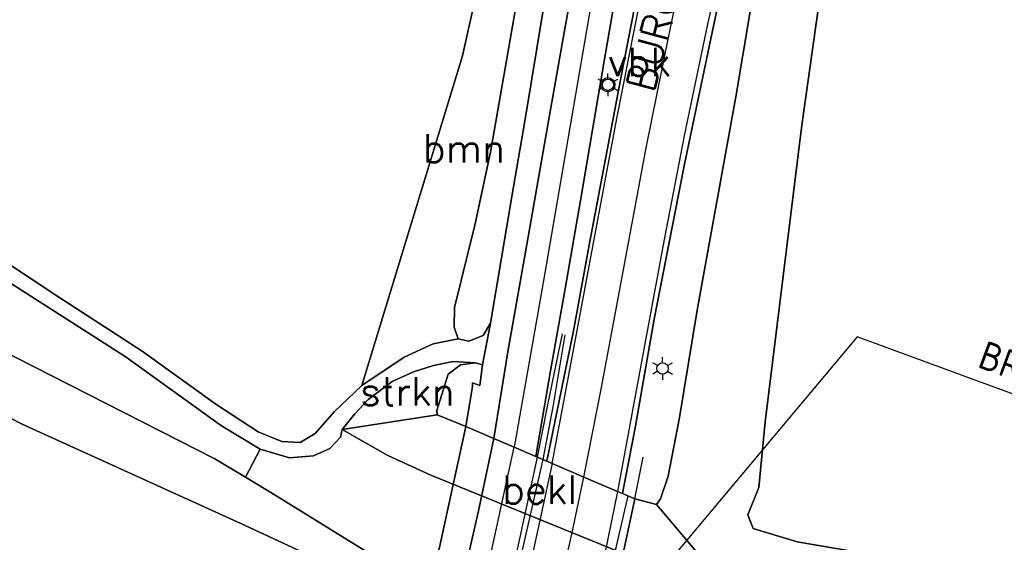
# Model space of a CAD drawing. Header units: millimetres. Extents: x 129727 to 131402, y 399018 to 399724.
# Tile 35 of 60: x 130059 to 130146, y 399433 to 399479. Entities that reach past the tile are written whole.
import ezdxf
from ezdxf.enums import TextEntityAlignment as Align

# ---------------------------------------------------------------- set-up
doc = ezdxf.new("R2010")
doc.units = ezdxf.units.MM
doc.layers.add('EWD-EM-NW-MATEN', color=1, linetype='Continuous', lineweight=25)
for name, color, linetype in [('EWD-TO-NW-TXT25', 2, 'Continuous'), ('MD1-VL-VERHARDING', 7, 'Continuous'), ('MD1-XX-GELEIDERAIL', 7, 'Continuous'), ('MD1-XX-KUNSTWERK', 7, 'Continuous'), ('MD1-XX-MARKERING', 7, 'Continuous'), ('MD1-XX-RASTER', 7, 'Continuous'), ('MD1-XX-TERREINAFSCH', 7, 'Continuous'), ('MDI-VL-BEKLEDING', 7, 'Continuous'), ('MDI-VL-BEPLANTING', 7, 'Continuous'), ('MDI-VL-GRAS', 7, 'Continuous'), ('MDI-VL-TALUD', 7, 'Continuous'), ('MDI-VL-VERHARDING', 7, 'Continuous'), ('MDI-VL-WATER', 7, 'Continuous'), ('MDI-XX-BEKLEDING', 255, 'Continuous'), ('MDI-XX-BEPLANTING', 80, 'Continuous'), ('MDI-XX-BORD', 255, 'Continuous'), ('MDI-XX-GELEIDERAIL', 200, 'Continuous'), ('MDI-XX-KUNSTWERK', 130, 'Continuous'), ('MDI-XX-MARKERING', 251, 'Continuous'), ('MDI-XX-RASTER', 255, 'Continuous'), ('MDI-XX-TALUD', 84, 'Continuous'), ('MDI-XX-TEKST25', 12, 'Continuous'), ('MDI-XX-TERREINAFSCH', 253, 'Continuous')]:
    doc.layers.add(name, color=color, linetype=linetype)
doc.styles.add('ISO', font='ISO.SHX')
doc.styles.add('ROMANS25', font='ROMANS.shx', dxfattribs={"height": 2.5})

msp = doc.modelspace()

# ---------------------------------------------------------------- linework, layer by layer
for p, q in [((130111.393, 399473.929), (130111.393, 399474.429)), ((130110.96, 399473.679), (130110.527, 399473.929)), ((130111.826, 399473.679), (130112.259, 399473.929)), ((130110.96, 399473.179), (130110.527, 399472.929)), ((130111.393, 399472.929), (130111.393, 399472.429)), ((130111.826, 399473.179), (130112.259, 399472.929)), ((130116.217, 399448.881), (130116.217, 399449.381)), ((130115.784, 399448.631), (130115.351, 399448.881)), ((130116.65, 399448.631), (130117.083, 399448.881)), ((130115.784, 399448.131), (130115.351, 399447.881)), ((130116.217, 399447.881), (130116.217, 399447.381)), ((130116.65, 399448.131), (130117.083, 399447.881))]:
    msp.add_line(p, q)
for centre, radius in [((130111.393, 399473.429), 0.625), ((130111.393, 399473.429), 0.5), ((130116.217, 399448.381), 0.5)]:
    msp.add_circle(centre, radius)
at = {"layer": 'EWD-EM-NW-MATEN'}
for p, q in [((130133.412, 399451.174), (130098.257, 399409.302)), ((130212.753, 399421.992), (130133.412, 399451.174))]:
    msp.add_line(p, q, dxfattribs=at)
at = {"layer": 'MD1-VL-VERHARDING'}
for p, q in [((130096.299, 399431.506), (130098.844, 399443.267)), ((130098.844, 399443.267), (130101.314, 399442.208)), ((130101.314, 399442.208), (130099.965, 399435.816)), ((130099.965, 399435.816), (130101.314, 399442.208)), ((130101.314, 399442.208), (130103.12, 399441.434)), ((130103.12, 399441.434), (130105.02, 399440.62)), ((130105.02, 399440.62), (130106.008, 399440.196)), ((130106.008, 399440.196), (130106.459, 399440.003)), ((130106.459, 399440.003), (130109.267, 399438.799)), ((130109.267, 399438.799), (130112.233, 399437.528)), ((130112.233, 399437.528), (130112.686, 399437.334)), ((130112.686, 399437.334), (130113.784, 399436.863)), ((130113.784, 399436.863), (130112.703, 399431.931)), ((130099.965, 399435.816), (130097.978, 399427.175)), ((130097.978, 399427.175), (130099.965, 399435.816))]:
    msp.add_line(p, q, dxfattribs=at)
at = {"layer": 'MD1-XX-GELEIDERAIL'}
for p, q in [((130102.761, 399429.479), (130105.169, 399440.556)), ((130105.646, 399440.351), (130100.951, 399419.644)), ((130113.14, 399437.139), (130108.775, 399418.205))]:
    msp.add_line(p, q, dxfattribs=at)
at = {"layer": 'MD1-XX-KUNSTWERK'}
for p, q in [((130096.299, 399431.506), (130098.844, 399443.267)), ((130098.844, 399443.267), (130101.314, 399442.208)), ((130101.314, 399442.208), (130103.12, 399441.434)), ((130103.12, 399441.434), (130105.02, 399440.62)), ((130105.02, 399440.62), (130106.008, 399440.196)), ((130106.008, 399440.196), (130106.459, 399440.003)), ((130106.459, 399440.003), (130109.267, 399438.799)), ((130109.267, 399438.799), (130112.233, 399437.528)), ((130112.233, 399437.528), (130112.686, 399437.334)), ((130112.686, 399437.334), (130113.784, 399436.863)), ((130113.784, 399436.863), (130112.703, 399431.931))]:
    msp.add_line(p, q, dxfattribs=at)
at = {"layer": 'MD1-XX-MARKERING'}
for p, q in [((130100.744, 399430.571), (130103.12, 399441.434)), ((130106.459, 399440.003), (130103.786, 399427.704)), ((130108.208, 399433.76), (130109.267, 399438.799)), ((130112.233, 399437.528), (130111.092, 399431.89)), ((130106.368, 399425.622), (130108.208, 399433.76))]:
    msp.add_line(p, q, dxfattribs=at)
at = {"layer": 'MD1-XX-RASTER'}
for p, q in [((130098.844, 399443.267), (130096.299, 399431.506)), ((130112.703, 399431.931), (130113.784, 399436.863))]:
    msp.add_line(p, q, dxfattribs=at)
at = {"layer": 'MD1-XX-TERREINAFSCH'}
for p, q in [((130099.965, 399435.816), (130101.314, 399442.208)), ((130097.978, 399427.175), (130099.965, 399435.816))]:
    msp.add_line(p, q, dxfattribs=at)
at = {"layer": 'MDI-VL-BEKLEDING'}
for p, q in [((130087.936, 399442.984), (130096.311, 399444.295)), ((130096.311, 399444.295), (130098.844, 399443.267)), ((130091.953, 399440.708), (130087.936, 399442.984)), ((130098.844, 399443.267), (130101.314, 399442.208)), ((130101.314, 399442.208), (130103.12, 399441.434)), ((130103.12, 399441.434), (130105.02, 399440.62)), ((130095.754, 399438.948), (130091.953, 399440.708)), ((130105.02, 399440.62), (130106.008, 399440.196)), ((130106.008, 399440.196), (130106.459, 399440.003)), ((130106.459, 399440.003), (130109.267, 399438.799)), ((130113.319, 399431.816), (130095.754, 399438.948)), ((130095.754, 399438.948), (130095.754, 399438.948)), ((130109.267, 399438.799), (130112.233, 399437.528)), ((130112.233, 399437.528), (130112.686, 399437.334)), ((130112.686, 399437.334), (130113.784, 399436.863)), ((130113.784, 399436.863), (130115.676, 399436.36)), ((130115.676, 399436.36), (130120.572, 399430.612))]:
    msp.add_line(p, q, dxfattribs=at)
at = {"layer": 'MDI-VL-BEPLANTING'}
for p, q in [((130105.277, 399505.967), (130098.541, 399475.967)), ((130098.541, 399475.967), (130105.277, 399505.967)), ((130128.509, 399469.842), (130131.83, 399493.298)), ((130104.684, 399488.382), (130101.026, 399467.473)), ((130098.541, 399475.967), (130089.663, 399446.864)), ((130089.663, 399446.864), (130098.541, 399475.967)), ((130125.271, 399443.667), (130128.509, 399469.842)), ((130101.026, 399467.473), (130099.638, 399461.021)), ((130099.638, 399461.021), (130097.854, 399453.768)), ((130054.422, 399458.611), (130068.777, 399449.449)), ((130062.735, 399454.791), (130057.84, 399458.024)), ((130070.277, 399449.906), (130062.735, 399454.791)), ((130097.854, 399453.768), (130097.813, 399452.034)), ((130059.691, 399443.477), (130040.428, 399453.057)), ((130052.37, 399452.759), (130076.691, 399440.408)), ((130076.691, 399440.408), (130052.37, 399452.759)), ((130097.813, 399452.034), (130098.187, 399451.001)), ((130098.187, 399451.001), (130095.951, 399450.566)), ((130095.951, 399450.566), (130093.405, 399449.376)), ((130068.777, 399449.449), (130077.29, 399443.327)), ((130076.784, 399445.231), (130070.277, 399449.906)), ((130093.405, 399449.376), (130089.663, 399446.864)), ((130094.226, 399448.089), (130095.994, 399448.637)), ((130095.994, 399448.637), (130097.729, 399448.997)), ((130098.381, 399448.694), (130097.303, 399447.864)), ((130097.729, 399448.997), (130099.701, 399448.877)), ((130099.701, 399448.877), (130098.381, 399448.694)), ((130092.339, 399447.219), (130094.226, 399448.089)), ((130097.303, 399447.864), (130096.301, 399444.675)), ((130089.663, 399446.864), (130087.247, 399444.587)), ((130089.663, 399446.864), (130089.663, 399446.864)), ((130090.219, 399445.63), (130092.339, 399447.219)), ((130089.045, 399444.369), (130090.219, 399445.63)), ((130080.528, 399442.775), (130076.784, 399445.231)), ((130087.247, 399444.587), (130085.553, 399442.646)), ((130087.936, 399442.984), (130089.045, 399444.369)), ((130096.311, 399444.295), (130087.936, 399442.984)), ((130096.301, 399444.675), (130096.311, 399444.295)), ((130078.986, 399434.699), (130059.691, 399443.477)), ((130077.29, 399443.327), (130080.69, 399441.253)), ((130087.936, 399442.984), (130087.936, 399442.984)), ((130124.725, 399437.868), (130125.271, 399443.667)), ((130082.596, 399441.938), (130080.528, 399442.775)), ((130085.553, 399442.646), (130084.221, 399441.855)), ((130080.69, 399441.253), (130079.391, 399438.786)), ((130084.221, 399441.855), (130082.596, 399441.938)), ((130076.691, 399440.408), (130079.391, 399438.786)), ((130079.391, 399438.786), (130076.691, 399440.408)), ((130079.391, 399438.786), (130082.169, 399437.118)), ((130123.745, 399435.463), (130124.725, 399437.868)), ((130082.169, 399437.118), (130095.431, 399428.91)), ((130124.225, 399434.257), (130123.745, 399435.463)), ((130095.027, 399427.283), (130078.986, 399434.699)), ((130078.986, 399434.699), (130078.986, 399434.699)), ((130128.091, 399433.072), (130124.225, 399434.257)), ((130136.872, 399431.576), (130128.091, 399433.072))]:
    msp.add_line(p, q, dxfattribs=at)
at = {"layer": 'MDI-VL-GRAS'}
for p, q in [((130131.83, 399493.298), (130128.509, 399469.842)), ((130111.083, 399475.683), (130113.923, 399491.727)), ((130101.026, 399467.473), (130104.684, 399488.382)), ((130114.332, 399483.153), (130112.611, 399474.475)), ((130118.147, 399466.399), (130121.362, 399481.691)), ((130105.647, 399479.82), (130104.072, 399470.201)), ((130122.688, 399472.346), (130124.001, 399480.237)), ((130124.001, 399480.237), (130122.688, 399472.346)), ((130108.982, 399463.2), (130111.083, 399475.683)), ((130112.611, 399474.475), (130109.799, 399459.583)), ((130119.264, 399453.533), (130122.688, 399472.346)), ((130122.688, 399472.346), (130119.264, 399453.533)), ((130104.072, 399470.201), (130102.922, 399463.559)), ((130128.509, 399469.842), (130125.271, 399443.667)), ((130099.638, 399461.021), (130101.026, 399467.473)), ((130115.492, 399452.718), (130118.147, 399466.399)), ((130102.922, 399463.559), (130101.013, 399452.373)), ((130107.645, 399455.579), (130108.982, 399463.2)), ((130097.854, 399453.768), (130099.638, 399461.021)), ((130109.799, 399459.583), (130108.348, 399451.716)), ((130106.329, 399448.182), (130107.645, 399455.579)), ((130097.813, 399452.034), (130097.854, 399453.768)), ((130117.721, 399444.06), (130119.264, 399453.533)), ((130119.264, 399453.533), (130117.721, 399444.06)), ((130113.805, 399443.131), (130115.492, 399452.718)), ((130098.187, 399451.001), (130097.813, 399452.034)), ((130101.013, 399452.373), (130100.37, 399451.287)), ((130108.348, 399451.716), (130106.008, 399440.196)), ((130099.106, 399450.786), (130098.187, 399451.001)), ((130100.37, 399451.287), (130099.106, 399450.786)), ((130097.303, 399447.864), (130098.381, 399448.694)), ((130098.381, 399448.694), (130099.701, 399448.877)), ((130099.701, 399448.877), (130100.308, 399448.715)), ((130100.308, 399448.715), (130100.08, 399446.875)), ((130096.301, 399444.675), (130097.303, 399447.864)), ((130105.02, 399440.62), (130106.329, 399448.182)), ((130099.448, 399446.797), (130098.844, 399443.267)), ((130099.449, 399447.121), (130099.448, 399446.797)), ((130100.08, 399446.875), (130099.449, 399447.121)), ((130096.311, 399444.295), (130096.301, 399444.675)), ((130098.844, 399443.267), (130096.311, 399444.295)), ((130096.311, 399444.295), (130096.311, 399444.295)), ((130116.725, 399438.882), (130117.721, 399444.06)), ((130117.721, 399444.06), (130116.725, 399438.882)), ((130087.771, 399442.305), (130087.936, 399442.984)), ((130087.936, 399442.984), (130091.953, 399440.708)), ((130112.686, 399437.334), (130113.805, 399443.131)), ((130125.271, 399443.667), (130124.725, 399437.868)), ((130086.852, 399441.314), (130087.771, 399442.305)), ((130079.391, 399438.786), (130080.69, 399441.253)), ((130080.69, 399441.253), (130083.279, 399440.495)), ((130085.392, 399440.663), (130086.852, 399441.314)), ((130083.279, 399440.495), (130085.392, 399440.663)), ((130091.953, 399440.708), (130095.754, 399438.948)), ((130106.008, 399440.196), (130105.02, 399440.62)), ((130082.169, 399437.118), (130079.391, 399438.786)), ((130095.754, 399438.948), (130113.319, 399431.816)), ((130116.044, 399436.876), (130116.725, 399438.882)), ((130116.725, 399438.882), (130116.044, 399436.876)), ((130124.725, 399437.868), (130123.745, 399435.463)), ((130095.431, 399428.91), (130082.169, 399437.118)), ((130113.784, 399436.863), (130112.686, 399437.334)), ((130115.676, 399436.36), (130113.784, 399436.863)), ((130115.676, 399436.36), (130116.044, 399436.876)), ((130116.044, 399436.876), (130115.676, 399436.36)), ((130120.572, 399430.612), (130115.676, 399436.36)), ((130115.676, 399436.36), (130115.676, 399436.36)), ((130123.745, 399435.463), (130124.225, 399434.257)), ((130124.225, 399434.257), (130128.091, 399433.072)), ((130128.091, 399433.072), (130136.872, 399431.576))]:
    msp.add_line(p, q, dxfattribs=at)
at = {"layer": 'MDI-VL-TALUD'}
for p, q in [((130098.541, 399475.967), (130105.277, 399505.967)), ((130131.83, 399493.298), (130128.509, 399469.842)), ((130104.684, 399488.382), (130101.026, 399467.473)), ((130122.688, 399472.346), (130124.001, 399480.237)), ((130089.663, 399446.864), (130098.541, 399475.967)), ((130119.264, 399453.533), (130122.688, 399472.346)), ((130128.509, 399469.842), (130125.271, 399443.667)), ((130101.026, 399467.473), (130099.638, 399461.021)), ((130099.638, 399461.021), (130097.854, 399453.768)), ((130097.854, 399453.768), (130097.813, 399452.034)), ((130117.721, 399444.06), (130119.264, 399453.533)), ((130059.691, 399443.477), (130040.428, 399453.057)), ((130052.37, 399452.759), (130076.691, 399440.408)), ((130097.813, 399452.034), (130098.187, 399451.001)), ((130098.187, 399451.001), (130095.951, 399450.566)), ((130095.951, 399450.566), (130093.405, 399449.376)), ((130093.405, 399449.376), (130089.663, 399446.864)), ((130094.226, 399448.089), (130095.994, 399448.637)), ((130095.994, 399448.637), (130097.729, 399448.997)), ((130098.381, 399448.694), (130097.303, 399447.864)), ((130097.729, 399448.997), (130099.701, 399448.877)), ((130099.701, 399448.877), (130098.381, 399448.694)), ((130092.339, 399447.219), (130094.226, 399448.089)), ((130097.303, 399447.864), (130096.301, 399444.675)), ((130090.219, 399445.63), (130092.339, 399447.219)), ((130089.045, 399444.369), (130090.219, 399445.63)), ((130087.936, 399442.984), (130089.045, 399444.369)), ((130096.311, 399444.295), (130087.936, 399442.984)), ((130087.936, 399442.984), (130096.311, 399444.295)), ((130096.301, 399444.675), (130096.311, 399444.295)), ((130096.311, 399444.295), (130098.844, 399443.267)), ((130116.725, 399438.882), (130117.721, 399444.06)), ((130078.986, 399434.699), (130059.691, 399443.477)), ((130087.936, 399442.984), (130087.936, 399442.984)), ((130091.953, 399440.708), (130087.936, 399442.984)), ((130098.844, 399443.267), (130101.314, 399442.208)), ((130125.271, 399443.667), (130124.725, 399437.868)), ((130101.314, 399442.208), (130103.12, 399441.434)), ((130103.12, 399441.434), (130105.02, 399440.62)), ((130076.691, 399440.408), (130079.391, 399438.786)), ((130095.754, 399438.948), (130091.953, 399440.708)), ((130105.02, 399440.62), (130106.008, 399440.196)), ((130106.008, 399440.196), (130106.459, 399440.003)), ((130106.459, 399440.003), (130109.267, 399438.799)), ((130079.391, 399438.786), (130082.169, 399437.118)), ((130113.319, 399431.816), (130095.754, 399438.948)), ((130095.754, 399438.948), (130095.754, 399438.948)), ((130109.267, 399438.799), (130112.233, 399437.528)), ((130116.044, 399436.876), (130116.725, 399438.882)), ((130124.725, 399437.868), (130123.745, 399435.463)), ((130082.169, 399437.118), (130095.431, 399428.91)), ((130112.233, 399437.528), (130112.686, 399437.334)), ((130112.686, 399437.334), (130113.784, 399436.863)), ((130113.784, 399436.863), (130115.676, 399436.36)), ((130115.676, 399436.36), (130116.044, 399436.876)), ((130115.676, 399436.36), (130120.572, 399430.612)), ((130120.572, 399430.612), (130115.676, 399436.36)), ((130123.745, 399435.463), (130124.225, 399434.257)), ((130095.027, 399427.283), (130078.986, 399434.699)), ((130078.986, 399434.699), (130078.986, 399434.699)), ((130124.225, 399434.257), (130128.091, 399433.072)), ((130128.091, 399433.072), (130136.872, 399431.576))]:
    msp.add_line(p, q, dxfattribs=at)
at = {"layer": 'MDI-VL-VERHARDING'}
for p, q in [((130113.923, 399491.727), (130111.083, 399475.683)), ((130108.783, 399485.166), (130107.535, 399478.033)), ((130107.535, 399478.033), (130108.783, 399485.166)), ((130112.611, 399474.475), (130114.332, 399483.153)), ((130121.362, 399481.691), (130118.147, 399466.399)), ((130104.072, 399470.201), (130105.647, 399479.82)), ((130107.535, 399478.033), (130106.174, 399470.398)), ((130106.174, 399470.398), (130107.535, 399478.033)), ((130111.083, 399475.683), (130108.982, 399463.2)), ((130109.799, 399459.583), (130112.611, 399474.475)), ((130102.922, 399463.559), (130104.072, 399470.201)), ((130106.174, 399470.398), (130104.32, 399459.813)), ((130104.32, 399459.813), (130106.174, 399470.398)), ((130118.147, 399466.399), (130115.492, 399452.718)), ((130101.013, 399452.373), (130102.922, 399463.559)), ((130108.982, 399463.2), (130107.645, 399455.579)), ((130104.32, 399459.813), (130102.556, 399449.834)), ((130102.556, 399449.834), (130104.32, 399459.813)), ((130108.348, 399451.716), (130109.799, 399459.583)), ((130068.777, 399449.449), (130054.422, 399458.611)), ((130057.84, 399458.024), (130062.735, 399454.791)), ((130107.645, 399455.579), (130106.329, 399448.182)), ((130062.735, 399454.791), (130070.277, 399449.906)), ((130115.492, 399452.718), (130113.805, 399443.131)), ((130101.013, 399452.373), (130100.308, 399448.715)), ((130100.308, 399448.715), (130101.013, 399452.373)), ((130100.37, 399451.287), (130101.013, 399452.373)), ((130101.013, 399452.373), (130101.013, 399452.373)), ((130106.008, 399440.196), (130108.348, 399451.716)), ((130095.951, 399450.566), (130098.187, 399451.001)), ((130098.187, 399451.001), (130099.106, 399450.786)), ((130099.106, 399450.786), (130100.37, 399451.287)), ((130093.405, 399449.376), (130095.951, 399450.566)), ((130077.29, 399443.327), (130068.777, 399449.449)), ((130070.277, 399449.906), (130076.784, 399445.231)), ((130089.663, 399446.864), (130093.405, 399449.376)), ((130102.556, 399449.834), (130101.314, 399442.208)), ((130101.314, 399442.208), (130102.556, 399449.834)), ((130095.994, 399448.637), (130094.226, 399448.089)), ((130097.729, 399448.997), (130095.994, 399448.637)), ((130099.701, 399448.877), (130097.729, 399448.997)), ((130100.308, 399448.715), (130099.701, 399448.877)), ((130100.08, 399446.875), (130100.308, 399448.715)), ((130094.226, 399448.089), (130092.339, 399447.219)), ((130106.329, 399448.182), (130105.02, 399440.62)), ((130087.247, 399444.587), (130089.663, 399446.864)), ((130089.663, 399446.864), (130089.663, 399446.864)), ((130092.339, 399447.219), (130090.219, 399445.63)), ((130098.844, 399443.267), (130099.448, 399446.797)), ((130099.448, 399446.797), (130099.449, 399447.121)), ((130099.449, 399447.121), (130100.08, 399446.875)), ((130090.219, 399445.63), (130089.045, 399444.369)), ((130076.784, 399445.231), (130080.528, 399442.775)), ((130085.553, 399442.646), (130087.247, 399444.587)), ((130089.045, 399444.369), (130087.936, 399442.984)), ((130080.69, 399441.253), (130077.29, 399443.327)), ((130087.936, 399442.984), (130087.771, 399442.305)), ((130101.314, 399442.208), (130098.844, 399443.267)), ((130113.805, 399443.131), (130112.686, 399437.334)), ((130080.528, 399442.775), (130082.596, 399441.938)), ((130084.221, 399441.855), (130085.553, 399442.646)), ((130087.771, 399442.305), (130086.852, 399441.314)), ((130103.12, 399441.434), (130101.314, 399442.208)), ((130083.279, 399440.495), (130080.69, 399441.253)), ((130082.596, 399441.938), (130084.221, 399441.855)), ((130086.852, 399441.314), (130085.392, 399440.663)), ((130105.02, 399440.62), (130103.12, 399441.434)), ((130085.392, 399440.663), (130083.279, 399440.495)), ((130106.459, 399440.003), (130106.008, 399440.196)), ((130109.267, 399438.799), (130106.459, 399440.003)), ((130112.233, 399437.528), (130109.267, 399438.799)), ((130112.686, 399437.334), (130112.233, 399437.528))]:
    msp.add_line(p, q, dxfattribs=at)
at = {"layer": 'MDI-VL-WATER'}
for p, q in [((130040.428, 399453.057), (130059.691, 399443.477)), ((130059.691, 399443.477), (130078.986, 399434.699)), ((130078.986, 399434.699), (130095.027, 399427.283))]:
    msp.add_line(p, q, dxfattribs=at)
at = {"layer": 'MDI-XX-GELEIDERAIL'}
for p, q in [((130106.103, 399445.17), (130107.399, 399451.425)), ((130107.598, 399451.344), (130106.528, 399444.982)), ((130105.169, 399440.556), (130106.103, 399445.17)), ((130106.528, 399444.982), (130105.646, 399440.351))]:
    msp.add_line(p, q, dxfattribs=at)
at = {"layer": 'MDI-XX-KUNSTWERK'}
for p, q in [((130098.844, 399443.267), (130101.314, 399442.208)), ((130101.314, 399442.208), (130103.12, 399441.434)), ((130103.12, 399441.434), (130105.02, 399440.62)), ((130105.02, 399440.62), (130106.008, 399440.196)), ((130106.008, 399440.196), (130106.459, 399440.003)), ((130106.459, 399440.003), (130109.267, 399438.799)), ((130109.267, 399438.799), (130112.233, 399437.528)), ((130112.233, 399437.528), (130112.686, 399437.334)), ((130112.686, 399437.334), (130113.784, 399436.863))]:
    msp.add_line(p, q, dxfattribs=at)
at = {"layer": 'MDI-XX-MARKERING'}
for p, q in [((130122.011, 399487.204), (130120.2, 399478.77)), ((130110.615, 399484.625), (130108.026, 399469.639)), ((130116.74, 399477.583), (130118.172, 399484.457)), ((130112.2, 399470.585), (130114.209, 399480.71)), ((130120.2, 399478.77), (130118.143, 399469.058)), ((130114.785, 399467.844), (130116.74, 399477.583)), ((130110.238, 399460.102), (130112.2, 399470.585)), ((130108.026, 399469.639), (130105.768, 399456.47)), ((130118.143, 399469.058), (130116.371, 399459.77)), ((130112.84, 399457.412), (130114.785, 399467.844)), ((130108.409, 399450.315), (130110.238, 399460.102)), ((130116.371, 399459.77), (130114.138, 399447.686)), ((130110.817, 399446.688), (130112.84, 399457.412)), ((130105.768, 399456.47), (130103.12, 399441.434)), ((130106.459, 399440.003), (130108.409, 399450.315)), ((130114.138, 399447.686), (130112.233, 399437.528)), ((130109.267, 399438.799), (130110.817, 399446.688))]:
    msp.add_line(p, q, dxfattribs=at)
at = {"layer": 'MDI-XX-RASTER'}
for p, q in [((130099.448, 399446.797), (130098.844, 399443.267)), ((130113.784, 399436.863), (130114.499, 399440.56))]:
    msp.add_line(p, q, dxfattribs=at)
at = {"layer": 'MDI-XX-TALUD'}
for p, q in [((130098.541, 399475.967), (130105.277, 399505.967)), ((130131.83, 399493.298), (130128.509, 399469.842)), ((130101.026, 399467.473), (130104.684, 399488.382)), ((130124.001, 399480.237), (130122.688, 399472.346)), ((130089.663, 399446.864), (130098.541, 399475.967)), ((130122.688, 399472.346), (130119.264, 399453.533)), ((130128.509, 399469.842), (130125.271, 399443.667)), ((130099.638, 399461.021), (130101.026, 399467.473)), ((130097.854, 399453.768), (130099.638, 399461.021)), ((130097.813, 399452.034), (130097.854, 399453.768)), ((130119.264, 399453.533), (130117.721, 399444.06)), ((130076.691, 399440.408), (130052.37, 399452.759)), ((130098.187, 399451.001), (130097.813, 399452.034)), ((130098.381, 399448.694), (130097.303, 399447.864)), ((130099.701, 399448.877), (130098.381, 399448.694)), ((130097.303, 399447.864), (130096.301, 399444.675)), ((130096.301, 399444.675), (130096.311, 399444.295)), ((130117.721, 399444.06), (130116.725, 399438.882)), ((130125.271, 399443.667), (130124.725, 399437.868)), ((130079.391, 399438.786), (130076.691, 399440.408)), ((130082.169, 399437.118), (130079.391, 399438.786)), ((130116.725, 399438.882), (130116.044, 399436.876)), ((130124.725, 399437.868), (130123.745, 399435.463)), ((130095.431, 399428.91), (130082.169, 399437.118)), ((130116.044, 399436.876), (130115.676, 399436.36)), ((130123.745, 399435.463), (130124.225, 399434.257)), ((130124.225, 399434.257), (130128.091, 399433.072)), ((130128.091, 399433.072), (130136.872, 399431.576))]:
    msp.add_line(p, q, dxfattribs=at)
at = {"layer": 'MDI-XX-TERREINAFSCH'}
for p, q in [((130111.083, 399475.683), (130113.923, 399491.727)), ((130107.535, 399478.033), (130108.783, 399485.166)), ((130112.611, 399474.475), (130114.332, 399483.153)), ((130121.362, 399481.691), (130118.147, 399466.399)), ((130105.647, 399479.82), (130104.072, 399470.201)), ((130106.174, 399470.398), (130107.535, 399478.033)), ((130108.982, 399463.2), (130111.083, 399475.683)), ((130109.799, 399459.583), (130112.611, 399474.475)), ((130104.072, 399470.201), (130102.922, 399463.559)), ((130104.32, 399459.813), (130106.174, 399470.398)), ((130118.147, 399466.399), (130115.492, 399452.718)), ((130102.922, 399463.559), (130101.013, 399452.373)), ((130107.645, 399455.579), (130108.982, 399463.2)), ((130102.556, 399449.834), (130104.32, 399459.813)), ((130108.348, 399451.716), (130109.799, 399459.583)), ((130068.777, 399449.449), (130054.422, 399458.611)), ((130057.84, 399458.024), (130062.735, 399454.791)), ((130106.329, 399448.182), (130107.645, 399455.579)), ((130062.735, 399454.791), (130070.277, 399449.906)), ((130040.428, 399453.057), (130059.691, 399443.477)), ((130115.492, 399452.718), (130113.805, 399443.131)), ((130101.013, 399452.373), (130100.308, 399448.715)), ((130101.013, 399452.373), (130100.37, 399451.287)), ((130106.008, 399440.196), (130108.348, 399451.716)), ((130095.951, 399450.566), (130098.187, 399451.001)), ((130099.106, 399450.786), (130098.187, 399451.001)), ((130100.37, 399451.287), (130099.106, 399450.786)), ((130093.405, 399449.376), (130095.951, 399450.566)), ((130077.29, 399443.327), (130068.777, 399449.449)), ((130070.277, 399449.906), (130076.784, 399445.231)), ((130089.663, 399446.864), (130093.405, 399449.376)), ((130101.314, 399442.208), (130102.556, 399449.834)), ((130095.994, 399448.637), (130094.226, 399448.089)), ((130097.729, 399448.997), (130095.994, 399448.637)), ((130099.701, 399448.877), (130097.729, 399448.997)), ((130100.308, 399448.715), (130099.701, 399448.877)), ((130100.308, 399448.715), (130100.08, 399446.875)), ((130094.226, 399448.089), (130092.339, 399447.219)), ((130105.02, 399440.62), (130106.329, 399448.182)), ((130087.247, 399444.587), (130089.663, 399446.864)), ((130092.339, 399447.219), (130090.219, 399445.63)), ((130099.449, 399447.121), (130099.448, 399446.797)), ((130100.08, 399446.875), (130099.449, 399447.121)), ((130090.219, 399445.63), (130089.045, 399444.369)), ((130076.784, 399445.231), (130080.528, 399442.775)), ((130085.553, 399442.646), (130087.247, 399444.587)), ((130089.045, 399444.369), (130087.936, 399442.984)), ((130087.936, 399442.984), (130096.311, 399444.295)), ((130098.844, 399443.267), (130096.311, 399444.295)), ((130059.691, 399443.477), (130078.986, 399434.699)), ((130080.69, 399441.253), (130077.29, 399443.327)), ((130087.936, 399442.984), (130087.771, 399442.305)), ((130087.936, 399442.984), (130091.953, 399440.708)), ((130113.805, 399443.131), (130112.686, 399437.334)), ((130080.528, 399442.775), (130082.596, 399441.938)), ((130084.221, 399441.855), (130085.553, 399442.646)), ((130087.771, 399442.305), (130086.852, 399441.314)), ((130080.69, 399441.253), (130079.391, 399438.786)), ((130083.279, 399440.495), (130080.69, 399441.253)), ((130082.596, 399441.938), (130084.221, 399441.855)), ((130086.852, 399441.314), (130085.392, 399440.663)), ((130085.392, 399440.663), (130083.279, 399440.495)), ((130091.953, 399440.708), (130095.754, 399438.948)), ((130095.754, 399438.948), (130113.319, 399431.816)), ((130115.676, 399436.36), (130113.784, 399436.863)), ((130115.676, 399436.36), (130120.572, 399430.612)), ((130078.986, 399434.699), (130095.027, 399427.283))]:
    msp.add_line(p, q, dxfattribs=at)

# ---------------------------------------------------------------- texts
at = {"layer": 'EWD-TO-NW-TXT25', "style": 'ISO'}
msp.add_text('BRUG BURG. BARON VAN VOORST TOT VOORSTWEG', height=2.5, rotation=339.71764, dxfattribs=at).set_placement((130143.922, 399448.535))
at = {"layer": 'MDI-XX-BEKLEDING', "style": 'ROMANS25'}
msp.add_text('bekl', height=2.5, dxfattribs=at).set_placement((130105.349, 399437.693), align=Align.MIDDLE_CENTER)
at = {"layer": 'MDI-XX-BEPLANTING', "style": 'ROMANS25'}
for s, p in [('bmn', (130098.673, 399467.814)), ('strkn', (130093.689, 399446.352))]:
    msp.add_text(s, height=2.5, dxfattribs=at).set_placement(p, align=Align.MIDDLE_CENTER)
at = {"layer": 'MDI-XX-BORD', "style": 'ROMANS25'}
msp.add_text('vbk', height=2.5, dxfattribs=at).set_placement((130111.393, 399473.429), align=Align.BOTTOM_LEFT)
at = {"layer": 'MDI-XX-TEKST25', "style": 'ROMANS25'}
msp.add_text('BURGEMEESTER BARON VAN VOORST TOT VOORSTWEG', height=2.5, rotation=74.79145, dxfattribs=at).set_placement((130125.979, 399516.403), align=Align.MIDDLE_CENTER)

doc.saveas('drawing.dxf')
